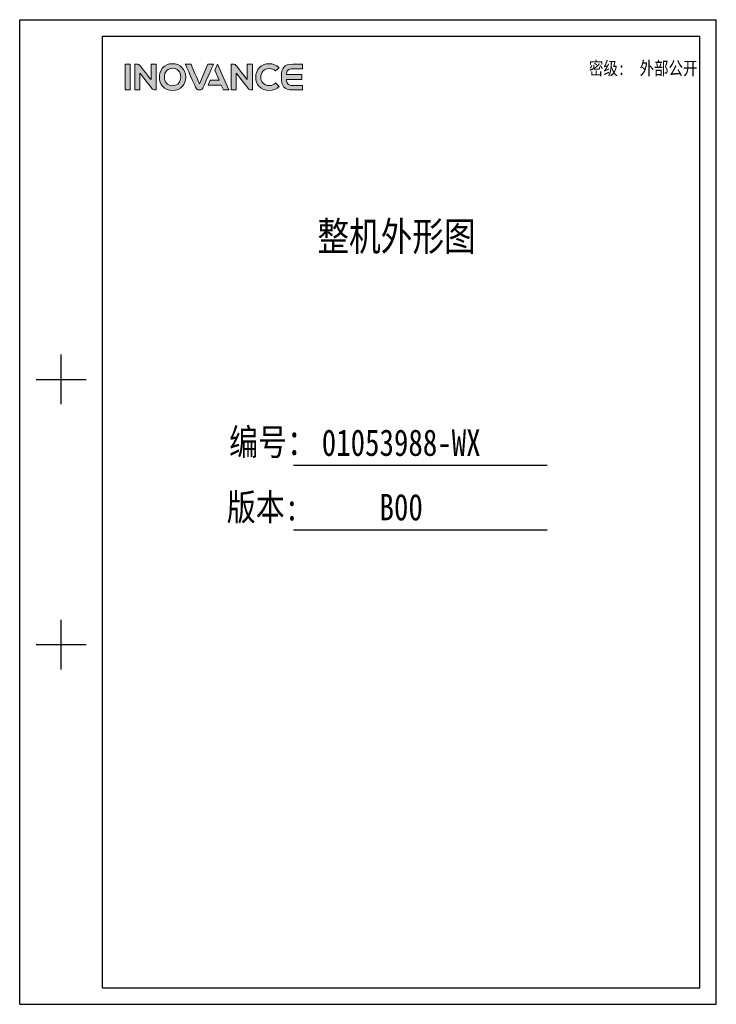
# Model space of a CAD drawing. Header units: millimetres. Extents: x 674 to 3111, y -226 to 595.
# Tile 1 of 46: x 674 to 1255, y -226 to 595. Entities that reach past the tile are written whole.
import ezdxf
from ezdxf.enums import TextEntityAlignment as Align

# ---------------------------------------------------------------- set-up
doc = ezdxf.new("R2010")
doc.units = ezdxf.units.MM
doc.header["$LTSCALE"] = 30.734
doc.layers.get('0').update_dxf_attribs({"linetype": 'CONTINUOUS'})
doc.layers.add('Drawing', color=7, linetype='CONTINUOUS')
doc.layers.add('logo-蓝色', color=142, linetype='CONTINUOUS')
doc.styles.add('仿宋体', font='STFANGSO.TTF', dxfattribs={"width": 0.8})

# ---------------------------------------------------------------- blocks, each defined once
blk = doc.blocks.new('1')
at = {"layer": 'logo-蓝色'}
h = blk.add_hatch(color=256, dxfattribs=at)
h.dxf.hatch_style = 1
edge = h.paths.add_edge_path()
edge.add_spline(control_points=[(4238.3, 1447.6), (4238.3, 1447.6), (4245.7, 1447.6), (4245.7, 1447.6), (4245.7, 1447.6), (4245.7, 1447.6), (4245.7, 1484.7), (4245.7, 1484.7), (4245.7, 1484.7), (4245.7, 1484.7), (4238.3, 1484.7), (4238.3, 1484.7), (4238.3, 1484.7), (4238.3, 1484.7), (4238.3, 1447.6), (4238.3, 1447.6)], knot_values=[0, 0, 0, 0, 0.25, 0.25, 0.25, 0.25, 0.5, 0.5, 0.5, 0.5, 0.75, 0.75, 0.75, 0.75, 1, 1, 1, 1], degree=3, periodic=1)
h = blk.add_hatch(color=256, dxfattribs=at)
h.dxf.hatch_style = 1
edge = h.paths.add_edge_path()
edge.add_spline(control_points=[(4275.8, 1484.8), (4275.8, 1484.8), (4275.8, 1462.4), (4275.8, 1462.4), (4275.8, 1462.4), (4275.8, 1462.4), (4259.4, 1483.1), (4259.4, 1483.1), (4259.4, 1483.1), (4258.7, 1484.1), (4257.5, 1484.7), (4256.2, 1484.7), (4256.2, 1484.7), (4256.2, 1484.7), (4252.2, 1484.7), (4252.2, 1484.7), (4252.2, 1484.7), (4252.2, 1484.7), (4252.2, 1447.6), (4252.2, 1447.6), (4252.2, 1447.6), (4252.2, 1447.6), (4259.6, 1447.6), (4259.6, 1447.6), (4259.6, 1447.6), (4259.6, 1447.6), (4259.6, 1471.8), (4259.6, 1471.8), (4259.6, 1471.8), (4259.6, 1471.8), (4278, 1448.7), (4278, 1448.7), (4278, 1448.7), (4278.5, 1448), (4279.3, 1447.6), (4280.3, 1447.6), (4280.3, 1447.6), (4280.3, 1447.6), (4283.2, 1447.6), (4283.2, 1447.6), (4283.2, 1447.6), (4283.2, 1447.6), (4283.2, 1484.8), (4283.2, 1484.8), (4283.2, 1484.8), (4283.2, 1484.8), (4275.8, 1484.8), (4275.8, 1484.8)], knot_values=[0, 0, 0, 0, 0.083333, 0.083333, 0.083333, 0.083333, 0.166667, 0.166667, 0.166667, 0.166667, 0.25, 0.25, 0.25, 0.25, 0.333333, 0.333333, 0.333333, 0.333333, 0.416667, 0.416667, 0.416667, 0.416667, 0.5, 0.5, 0.5, 0.5, 0.583333, 0.583333, 0.583333, 0.583333, 0.666667, 0.666667, 0.666667, 0.666667, 0.75, 0.75, 0.75, 0.75, 0.833333, 0.833333, 0.833333, 0.833333, 0.916667, 0.916667, 0.916667, 0.916667, 1, 1, 1, 1], degree=3, periodic=1)
h = blk.add_hatch(color=256, dxfattribs=at)
h.dxf.hatch_style = 1
edge = h.paths.add_edge_path(flags=16)
edge.add_spline(control_points=[(4298.7, 1475.5), (4300.8, 1477.7), (4303.6, 1478.8), (4307, 1478.8), (4307, 1478.8), (4310.4, 1478.8), (4313.2, 1477.7), (4315.3, 1475.6), (4315.3, 1475.6), (4317.6, 1473.2), (4318.8, 1469.7), (4318.8, 1465.9), (4318.8, 1465.9), (4318.7, 1460), (4315.5, 1453.6), (4307, 1453.6), (4307, 1453.6), (4298.6, 1453.6), (4295.4, 1459.9), (4295.2, 1465.8), (4295.2, 1465.8), (4295.1, 1469.6), (4296.4, 1473.2), (4298.7, 1475.5)], knot_values=[0, 0, 0, 0, 0.166667, 0.166667, 0.166667, 0.166667, 0.333333, 0.333333, 0.333333, 0.333333, 0.5, 0.5, 0.5, 0.5, 0.666667, 0.666667, 0.666667, 0.666667, 0.833333, 0.833333, 0.833333, 0.833333, 1, 1, 1, 1], degree=3, periodic=0)
edge = h.paths.add_edge_path()
edge.add_spline(control_points=[(4307, 1485.5), (4293.9, 1485.5), (4287.9, 1475.4), (4287.9, 1465.9), (4287.9, 1465.9), (4287.9, 1460.8), (4289.6, 1456.1), (4292.6, 1452.7), (4292.6, 1452.7), (4296, 1448.9), (4301, 1446.8), (4307, 1446.8), (4307, 1446.8), (4313, 1446.8), (4318, 1448.9), (4321.4, 1452.8), (4321.4, 1452.8), (4324.3, 1456.2), (4326, 1460.9), (4326.1, 1466), (4326.1, 1466), (4326.1, 1471.5), (4324.1, 1476.7), (4320.6, 1480.2), (4320.6, 1480.2), (4317.2, 1483.7), (4312.5, 1485.5), (4307, 1485.5)], knot_values=[0, 0, 0, 0, 0.142857, 0.142857, 0.142857, 0.142857, 0.285714, 0.285714, 0.285714, 0.285714, 0.428571, 0.428571, 0.428571, 0.428571, 0.571429, 0.571429, 0.571429, 0.571429, 0.714286, 0.714286, 0.714286, 0.714286, 0.857143, 0.857143, 0.857143, 0.857143, 1, 1, 1, 1], degree=3, periodic=0)
h = blk.add_hatch(color=256, dxfattribs=at)
h.dxf.hatch_style = 1
edge = h.paths.add_edge_path()
edge.add_spline(control_points=[(4358, 1484.7), (4358, 1484.7), (4345.8, 1456.4), (4345.8, 1456.4), (4345.8, 1456.4), (4345.8, 1456.4), (4333.7, 1484.7), (4333.7, 1484.7), (4333.7, 1484.7), (4333.7, 1484.7), (4325.4, 1484.7), (4325.4, 1484.7), (4325.4, 1484.7), (4325.4, 1484.7), (4341, 1450), (4341, 1450), (4341, 1450), (4341.6, 1448.6), (4343, 1447.6), (4344.7, 1447.6), (4344.7, 1447.6), (4344.7, 1447.6), (4344.7, 1447.6), (4344.7, 1447.6), (4344.7, 1447.6), (4344.7, 1447.6), (4346.9, 1447.6), (4346.9, 1447.6), (4346.9, 1447.6), (4346.9, 1447.6), (4347, 1447.6), (4347, 1447.6), (4347, 1447.6), (4348.6, 1447.6), (4350, 1448.6), (4350.6, 1450), (4350.6, 1450), (4350.6, 1450), (4366.2, 1484.7), (4366.2, 1484.7), (4366.2, 1484.7), (4366.2, 1484.7), (4358, 1484.7), (4358, 1484.7)], knot_values=[0, 0, 0, 0, 0.090909, 0.090909, 0.090909, 0.090909, 0.181818, 0.181818, 0.181818, 0.181818, 0.272727, 0.272727, 0.272727, 0.272727, 0.363636, 0.363636, 0.363636, 0.363636, 0.454545, 0.454545, 0.454545, 0.454545, 0.545455, 0.545455, 0.545455, 0.545455, 0.636364, 0.636364, 0.636364, 0.636364, 0.727273, 0.727273, 0.727273, 0.727273, 0.818182, 0.818182, 0.818182, 0.818182, 0.909091, 0.909091, 0.909091, 0.909091, 1, 1, 1, 1], degree=3, periodic=1)
h = blk.add_hatch(color=256, dxfattribs=at)
h.dxf.hatch_style = 1
edge = h.paths.add_edge_path()
edge.add_spline(control_points=[(4371.9, 1484.7), (4371.9, 1484.7), (4368.1, 1476.1), (4368.1, 1476.1), (4368.1, 1476.1), (4368.1, 1476.1), (4374.5, 1461.4), (4374.5, 1461.4), (4374.5, 1461.4), (4374.5, 1461.4), (4361.5, 1461.4), (4361.5, 1461.4), (4361.5, 1461.4), (4361.5, 1461.4), (4358.4, 1454.5), (4358.4, 1454.5), (4358.4, 1454.5), (4358.4, 1454.5), (4377.4, 1454.5), (4377.4, 1454.5), (4377.4, 1454.5), (4377.4, 1454.5), (4380.5, 1447.6), (4380.5, 1447.6), (4380.5, 1447.6), (4380.5, 1447.6), (4388.6, 1447.6), (4388.6, 1447.6), (4388.6, 1447.6), (4388.6, 1447.6), (4371.9, 1484.7), (4371.9, 1484.7)], knot_values=[0, 0, 0, 0, 0.125, 0.125, 0.125, 0.125, 0.25, 0.25, 0.25, 0.25, 0.375, 0.375, 0.375, 0.375, 0.5, 0.5, 0.5, 0.5, 0.625, 0.625, 0.625, 0.625, 0.75, 0.75, 0.75, 0.75, 0.875, 0.875, 0.875, 0.875, 1, 1, 1, 1], degree=3, periodic=1)
h = blk.add_hatch(color=256, dxfattribs=at)
h.dxf.hatch_style = 1
edge = h.paths.add_edge_path()
edge.add_spline(control_points=[(4415.2, 1484.8), (4415.2, 1484.8), (4415.2, 1462.4), (4415.2, 1462.4), (4415.2, 1462.4), (4415.2, 1462.4), (4398.8, 1483.1), (4398.8, 1483.1), (4398.8, 1483.1), (4398.1, 1484.1), (4397, 1484.7), (4395.7, 1484.7), (4395.7, 1484.7), (4395.7, 1484.7), (4391.7, 1484.7), (4391.7, 1484.7), (4391.7, 1484.7), (4391.7, 1484.7), (4391.7, 1447.6), (4391.7, 1447.6), (4391.7, 1447.6), (4391.7, 1447.6), (4399, 1447.6), (4399, 1447.6), (4399, 1447.6), (4399, 1447.6), (4399, 1471.8), (4399, 1471.8), (4399, 1471.8), (4399, 1471.8), (4417.4, 1448.7), (4417.4, 1448.7), (4417.4, 1448.7), (4418, 1448), (4418.8, 1447.6), (4419.7, 1447.6), (4419.7, 1447.6), (4419.7, 1447.6), (4422.6, 1447.6), (4422.6, 1447.6), (4422.6, 1447.6), (4422.6, 1447.6), (4422.6, 1484.8), (4422.6, 1484.8), (4422.6, 1484.8), (4422.6, 1484.8), (4415.2, 1484.8), (4415.2, 1484.8)], knot_values=[0, 0, 0, 0, 0.083333, 0.083333, 0.083333, 0.083333, 0.166667, 0.166667, 0.166667, 0.166667, 0.25, 0.25, 0.25, 0.25, 0.333333, 0.333333, 0.333333, 0.333333, 0.416667, 0.416667, 0.416667, 0.416667, 0.5, 0.5, 0.5, 0.5, 0.583333, 0.583333, 0.583333, 0.583333, 0.666667, 0.666667, 0.666667, 0.666667, 0.75, 0.75, 0.75, 0.75, 0.833333, 0.833333, 0.833333, 0.833333, 0.916667, 0.916667, 0.916667, 0.916667, 1, 1, 1, 1], degree=3, periodic=1)
h = blk.add_hatch(color=256, dxfattribs=at)
h.dxf.hatch_style = 1
edge = h.paths.add_edge_path()
edge.add_spline(control_points=[(4456.1, 1457.4), (4453.9, 1455.2), (4450.4, 1453.8), (4447.1, 1453.8), (4447.1, 1453.8), (4438, 1453.8), (4434.7, 1460.1), (4434.7, 1466), (4434.7, 1466), (4434.7, 1469.5), (4435.9, 1472.8), (4438.2, 1475.1), (4438.2, 1475.1), (4440.4, 1477.3), (4443.4, 1478.4), (4447.1, 1478.4), (4447.1, 1478.4), (4450.5, 1478.4), (4453.5, 1477.2), (4455.8, 1475), (4455.8, 1475), (4455.8, 1475), (4455.9, 1474.9), (4455.9, 1474.9), (4455.9, 1474.9), (4455.9, 1474.9), (4460.9, 1479.7), (4460.9, 1479.7), (4460.9, 1479.7), (4460.9, 1479.7), (4460.7, 1479.8), (4460.7, 1479.8), (4460.7, 1479.8), (4456.9, 1483.5), (4452.2, 1485.5), (4447.1, 1485.5), (4447.1, 1485.5), (4441.3, 1485.5), (4436.4, 1483.6), (4432.9, 1480.1), (4432.9, 1480.1), (4429.4, 1476.6), (4427.4, 1471.4), (4427.4, 1465.9), (4427.4, 1465.9), (4427.5, 1460.8), (4429.1, 1456.1), (4432.1, 1452.8), (4432.1, 1452.8), (4435.6, 1448.9), (4440.8, 1446.8), (4447.1, 1446.8), (4447.1, 1446.8), (4452.6, 1446.8), (4457.5, 1448.7), (4461.2, 1452.3), (4461.2, 1452.3), (4461.2, 1452.3), (4461.3, 1452.5), (4461.3, 1452.5), (4461.3, 1452.5), (4461.3, 1452.5), (4456.3, 1457.6), (4456.3, 1457.6), (4456.3, 1457.6), (4456.3, 1457.6), (4456.1, 1457.4), (4456.1, 1457.4)], knot_values=[0, 0, 0, 0, 0.058824, 0.058824, 0.058824, 0.058824, 0.117647, 0.117647, 0.117647, 0.117647, 0.176471, 0.176471, 0.176471, 0.176471, 0.235294, 0.235294, 0.235294, 0.235294, 0.294118, 0.294118, 0.294118, 0.294118, 0.352941, 0.352941, 0.352941, 0.352941, 0.411765, 0.411765, 0.411765, 0.411765, 0.470588, 0.470588, 0.470588, 0.470588, 0.529412, 0.529412, 0.529412, 0.529412, 0.588235, 0.588235, 0.588235, 0.588235, 0.647059, 0.647059, 0.647059, 0.647059, 0.705882, 0.705882, 0.705882, 0.705882, 0.764706, 0.764706, 0.764706, 0.764706, 0.823529, 0.823529, 0.823529, 0.823529, 0.882353, 0.882353, 0.882353, 0.882353, 0.941176, 0.941176, 0.941176, 0.941176, 1, 1, 1, 1], degree=3, periodic=0)
h = blk.add_hatch(color=256, dxfattribs=at)
h.dxf.hatch_style = 1
edge = h.paths.add_edge_path()
edge.add_spline(control_points=[(4481.2, 1478.2), (4481.2, 1478.2), (4495.1, 1478.2), (4495.1, 1478.2), (4495.1, 1478.2), (4495.1, 1478.2), (4495.1, 1484.7), (4495.1, 1484.7), (4495.1, 1484.7), (4495.1, 1484.7), (4481.1, 1484.7), (4481.1, 1484.7), (4481.1, 1484.7), (4468.1, 1484.7), (4464.6, 1479.8), (4464.6, 1466.6), (4464.6, 1466.6), (4464.6, 1466.6), (4464.6, 1466.2), (4464.6, 1466.2), (4464.6, 1466.2), (4464.6, 1466.2), (4464.6, 1466.2), (4464.6, 1466.2), (4464.6, 1466.2), (4464.6, 1466.2), (4464.6, 1466.1), (4464.6, 1466.1), (4464.6, 1466.1), (4464.6, 1466.1), (4464.6, 1466.1), (4464.6, 1466.1), (4464.6, 1466.1), (4464.6, 1466.1), (4464.6, 1465.7), (4464.6, 1465.7), (4464.6, 1465.7), (4464.6, 1452.5), (4468.1, 1447.6), (4481.1, 1447.6), (4481.1, 1447.6), (4481.1, 1447.6), (4495.1, 1447.6), (4495.1, 1447.6), (4495.1, 1447.6), (4495.1, 1447.6), (4495.1, 1454), (4495.1, 1454), (4495.1, 1454), (4495.1, 1454), (4481.2, 1454), (4481.2, 1454), (4481.2, 1454), (4477.8, 1454), (4475.2, 1454.7), (4473.7, 1456.5), (4473.7, 1456.5), (4472.4, 1457.9), (4471.8, 1460.1), (4471.7, 1462.7), (4471.7, 1462.7), (4471.7, 1462.7), (4493.9, 1462.7), (4493.9, 1462.7), (4493.9, 1462.7), (4493.9, 1462.7), (4493.9, 1466.2), (4493.9, 1466.2), (4493.9, 1466.2), (4493.9, 1466.2), (4493.9, 1469.6), (4493.9, 1469.6), (4493.9, 1469.6), (4493.9, 1469.6), (4471.7, 1469.6), (4471.7, 1469.6), (4471.7, 1469.6), (4471.8, 1472.2), (4472.4, 1474.4), (4473.7, 1475.8), (4473.7, 1475.8), (4475.2, 1477.6), (4477.8, 1478.2), (4481.2, 1478.2)], knot_values=[0, 0, 0, 0, 0.047619, 0.047619, 0.047619, 0.047619, 0.095238, 0.095238, 0.095238, 0.095238, 0.142857, 0.142857, 0.142857, 0.142857, 0.190476, 0.190476, 0.190476, 0.190476, 0.238095, 0.238095, 0.238095, 0.238095, 0.285714, 0.285714, 0.285714, 0.285714, 0.333333, 0.333333, 0.333333, 0.333333, 0.380952, 0.380952, 0.380952, 0.380952, 0.428571, 0.428571, 0.428571, 0.428571, 0.47619, 0.47619, 0.47619, 0.47619, 0.52381, 0.52381, 0.52381, 0.52381, 0.571429, 0.571429, 0.571429, 0.571429, 0.619048, 0.619048, 0.619048, 0.619048, 0.666667, 0.666667, 0.666667, 0.666667, 0.714286, 0.714286, 0.714286, 0.714286, 0.761905, 0.761905, 0.761905, 0.761905, 0.809524, 0.809524, 0.809524, 0.809524, 0.857143, 0.857143, 0.857143, 0.857143, 0.904762, 0.904762, 0.904762, 0.904762, 0.952381, 0.952381, 0.952381, 0.952381, 1, 1, 1, 1], degree=3, periodic=0)
at = {"linetype": 'Continuous'}
for p, q in [((4085.7, 1549.2), (5094, 1549.2)), ((4085.7, 123.2), (4085.7, 1549.2)), ((5094, 123.2), (5094, 1549.2)), ((4205.8, 1525.2), (5070, 1525.2)), ((4205.8, 147.2), (4205.8, 1525.2)), ((5070, 147.2), (5070, 1525.2)), ((4145.8, 992.3), (4145.8, 1064.3)), ((4109.7, 1028.3), (4181.8, 1028.3)), ((4481.9, 903.9), (4849.2, 903.9)), ((4482.1, 810.5), (4849.2, 810.5)), ((4145.8, 608.2), (4145.8, 680.2)), ((4109.7, 644.2), (4181.8, 644.2)), ((4205.8, 147.2), (5070, 147.2)), ((4085.7, 123.2), (5094, 123.2))]:
    blk.add_line(p, q, dxfattribs=at)
at = {"layer": 'logo-蓝色', "lineweight": 9}
for points, knots in [([(4245.7, 1484.7), (4245.7, 1484.7), (4245.7, 1484.7), (4238.3, 1484.7), (4238.3, 1484.7)], [0.5, 0.5, 0.5, 0.5, 0.5, 0.75, 0.75, 0.75, 0.75]), ([(4238.3, 1484.7), (4238.3, 1484.7), (4238.3, 1484.7), (4238.3, 1447.6), (4238.3, 1447.6)], [0.75, 0.75, 0.75, 0.75, 0.75, 1, 1, 1, 1]), ([(4245.7, 1447.6), (4245.7, 1447.6), (4245.7, 1447.6), (4245.7, 1484.7), (4245.7, 1484.7)], [0.25, 0.25, 0.25, 0.25, 0.25, 0.5, 0.5, 0.5, 0.5]), ([(4256.2, 1484.7), (4256.2, 1484.7), (4256.2, 1484.7), (4252.2, 1484.7), (4252.2, 1484.7)], [0.25, 0.25, 0.25, 0.25, 0.25000001, 0.33333333, 0.33333333, 0.33333333, 0.33333333]), ([(4252.2, 1484.7), (4252.2, 1484.7), (4252.2, 1484.7), (4252.2, 1447.6), (4252.2, 1447.6)], [0.33333333, 0.33333333, 0.33333333, 0.33333333, 0.33333334, 0.41666667, 0.41666667, 0.41666667, 0.41666667]), ([(4259.4, 1483.1), (4259.4, 1483.1), (4258.7, 1484.1), (4257.5, 1484.7), (4256.2, 1484.7)], [0.16666667, 0.16666667, 0.16666667, 0.16666667, 0.16666668, 0.25, 0.25, 0.25, 0.25]), ([(4275.8, 1462.4), (4275.8, 1462.4), (4275.8, 1462.4), (4259.4, 1483.1), (4259.4, 1483.1)], [0.08333333, 0.08333333, 0.08333333, 0.08333333, 0.08333334, 0.16666667, 0.16666667, 0.16666667, 0.16666667]), ([(4283.2, 1484.8), (4283.2, 1484.8), (4283.2, 1484.8), (4275.8, 1484.8), (4275.8, 1484.8)], [0.91666667, 0.91666667, 0.91666667, 0.91666667, 0.91666668, 1, 1, 1, 1]), ([(4283.2, 1447.6), (4283.2, 1447.6), (4283.2, 1447.6), (4283.2, 1484.8), (4283.2, 1484.8)], [0.83333333, 0.83333333, 0.83333333, 0.83333333, 0.83333334, 0.91666667, 0.91666667, 0.91666667, 0.91666667]), ([(4320.6, 1480.2), (4320.6, 1480.2), (4317.2, 1483.7), (4312.5, 1485.5), (4307, 1485.5)], [0.8571429, 0.8571429, 0.8571429, 0.8571429, 0.8571429, 1, 1, 1, 1]), ([(4333.7, 1484.7), (4333.7, 1484.7), (4333.7, 1484.7), (4325.4, 1484.7), (4325.4, 1484.7)], [0.18181818, 0.18181818, 0.18181818, 0.18181818, 0.18181819, 0.27272727, 0.27272727, 0.27272727, 0.27272727]), ([(4325.4, 1484.7), (4325.4, 1484.7), (4325.4, 1484.7), (4341, 1450), (4341, 1450)], [0.27272727, 0.27272727, 0.27272727, 0.27272727, 0.27272728, 0.36363636, 0.36363636, 0.36363636, 0.36363636]), ([(4345.8, 1456.4), (4345.8, 1456.4), (4345.8, 1456.4), (4333.7, 1484.7), (4333.7, 1484.7)], [0.09090909, 0.09090909, 0.09090909, 0.09090909, 0.0909091, 0.18181818, 0.18181818, 0.18181818, 0.18181818]), ([(4350.6, 1450), (4350.6, 1450), (4350.6, 1450), (4366.2, 1484.7), (4366.2, 1484.7)], [0.81818182, 0.81818182, 0.81818182, 0.81818182, 0.81818183, 0.90909091, 0.90909091, 0.90909091, 0.90909091]), ([(4366.2, 1484.7), (4366.2, 1484.7), (4366.2, 1484.7), (4358, 1484.7), (4358, 1484.7)], [0.90909091, 0.90909091, 0.90909091, 0.90909091, 0.90909092, 1, 1, 1, 1]), ([(4388.6, 1447.6), (4388.6, 1447.6), (4388.6, 1447.6), (4371.9, 1484.7), (4371.9, 1484.7)], [0.875, 0.875, 0.875, 0.875, 0.875, 1, 1, 1, 1]), ([(4395.7, 1484.7), (4395.7, 1484.7), (4395.7, 1484.7), (4391.7, 1484.7), (4391.7, 1484.7)], [0.25, 0.25, 0.25, 0.25, 0.25000001, 0.33333333, 0.33333333, 0.33333333, 0.33333333]), ([(4391.7, 1484.7), (4391.7, 1484.7), (4391.7, 1484.7), (4391.7, 1447.6), (4391.7, 1447.6)], [0.33333333, 0.33333333, 0.33333333, 0.33333333, 0.33333334, 0.41666667, 0.41666667, 0.41666667, 0.41666667]), ([(4398.8, 1483.1), (4398.8, 1483.1), (4398.1, 1484.1), (4397, 1484.7), (4395.7, 1484.7)], [0.16666667, 0.16666667, 0.16666667, 0.16666667, 0.16666668, 0.25, 0.25, 0.25, 0.25]), ([(4415.2, 1462.4), (4415.2, 1462.4), (4415.2, 1462.4), (4398.8, 1483.1), (4398.8, 1483.1)], [0.08333333, 0.08333333, 0.08333333, 0.08333333, 0.08333334, 0.16666667, 0.16666667, 0.16666667, 0.16666667]), ([(4422.6, 1484.8), (4422.6, 1484.8), (4422.6, 1484.8), (4415.2, 1484.8), (4415.2, 1484.8)], [0.91666667, 0.91666667, 0.91666667, 0.91666667, 0.91666668, 1, 1, 1, 1]), ([(4422.6, 1447.6), (4422.6, 1447.6), (4422.6, 1447.6), (4422.6, 1484.8), (4422.6, 1484.8)], [0.83333333, 0.83333333, 0.83333333, 0.83333333, 0.83333334, 0.91666667, 0.91666667, 0.91666667, 0.91666667]), ([(4460.7, 1479.8), (4460.7, 1479.8), (4456.9, 1483.5), (4452.2, 1485.5), (4447.1, 1485.5), (4447.1, 1485.5), (4441.3, 1485.5), (4436.4, 1483.6), (4432.9, 1480.1)], [0.4705882, 0.4705882, 0.4705882, 0.4705882, 0.4705882, 0.5294118, 0.5294118, 0.5294118, 0.5294118, 0.5882353, 0.5882353, 0.5882353, 0.5882353]), ([(4481.1, 1484.7), (4481.1, 1484.7), (4468.1, 1484.7), (4464.6, 1479.8), (4464.6, 1466.6)], [0.14285714, 0.14285714, 0.14285714, 0.14285714, 0.14285715, 0.19047619, 0.19047619, 0.19047619, 0.19047619]), ([(4495.1, 1484.7), (4495.1, 1484.7), (4495.1, 1484.7), (4481.1, 1484.7), (4481.1, 1484.7)], [0.0952381, 0.0952381, 0.0952381, 0.0952381, 0.09523811, 0.14285714, 0.14285714, 0.14285714, 0.14285714]), ([(4495.1, 1478.2), (4495.1, 1478.2), (4495.1, 1478.2), (4495.1, 1484.7), (4495.1, 1484.7)], [0.04761905, 0.04761905, 0.04761905, 0.04761905, 0.04761906, 0.0952381, 0.0952381, 0.0952381, 0.0952381]), ([(4259.6, 1447.6), (4259.6, 1447.6), (4259.6, 1447.6), (4259.6, 1471.8), (4259.6, 1471.8)], [0.5, 0.5, 0.5, 0.5, 0.50000001, 0.58333333, 0.58333333, 0.58333333, 0.58333333]), ([(4259.6, 1471.8), (4259.6, 1471.8), (4259.6, 1471.8), (4278, 1448.7), (4278, 1448.7)], [0.58333333, 0.58333333, 0.58333333, 0.58333333, 0.58333334, 0.66666667, 0.66666667, 0.66666667, 0.66666667]), ([(4295.2, 1465.8), (4295.2, 1465.8), (4295.1, 1469.6), (4296.4, 1473.2), (4298.7, 1475.5)], [0.8333333, 0.8333333, 0.8333333, 0.8333333, 0.8333333, 1, 1, 1, 1]), ([(4307, 1478.8), (4307, 1478.8), (4310.4, 1478.8), (4313.2, 1477.7), (4315.3, 1475.6)], [0.1666667, 0.1666667, 0.1666667, 0.1666667, 0.1666667, 0.3333333, 0.3333333, 0.3333333, 0.3333333]), ([(4315.3, 1475.6), (4315.3, 1475.6), (4317.6, 1473.2), (4318.8, 1469.7), (4318.8, 1465.9)], [0.3333333, 0.3333333, 0.3333333, 0.3333333, 0.3333333, 0.5, 0.5, 0.5, 0.5]), ([(4326.1, 1466), (4326.1, 1466), (4326.1, 1471.5), (4324.1, 1476.7), (4320.6, 1480.2)], [0.7142857, 0.7142857, 0.7142857, 0.7142857, 0.7142857, 0.8571429, 0.8571429, 0.8571429, 0.8571429]), ([(4368.1, 1476.1), (4368.1, 1476.1), (4368.1, 1476.1), (4374.5, 1461.4), (4374.5, 1461.4)], [0.125, 0.125, 0.125, 0.125, 0.125, 0.25, 0.25, 0.25, 0.25]), ([(4399, 1447.6), (4399, 1447.6), (4399, 1447.6), (4399, 1471.8), (4399, 1471.8)], [0.5, 0.5, 0.5, 0.5, 0.50000001, 0.58333333, 0.58333333, 0.58333333, 0.58333333]), ([(4399, 1471.8), (4399, 1471.8), (4399, 1471.8), (4417.4, 1448.7), (4417.4, 1448.7)], [0.58333333, 0.58333333, 0.58333333, 0.58333333, 0.58333334, 0.66666667, 0.66666667, 0.66666667, 0.66666667]), ([(4432.9, 1480.1), (4432.9, 1480.1), (4429.4, 1476.6), (4427.4, 1471.4), (4427.4, 1465.9)], [0.58823529, 0.58823529, 0.58823529, 0.58823529, 0.5882353, 0.64705882, 0.64705882, 0.64705882, 0.64705882]), ([(4434.7, 1466), (4434.7, 1466), (4434.7, 1469.5), (4435.9, 1472.8), (4438.2, 1475.1)], [0.11764706, 0.11764706, 0.11764706, 0.11764706, 0.11764707, 0.17647059, 0.17647059, 0.17647059, 0.17647059]), ([(4438.2, 1475.1), (4438.2, 1475.1), (4440.4, 1477.3), (4443.4, 1478.4), (4447.1, 1478.4)], [0.17647059, 0.17647059, 0.17647059, 0.17647059, 0.1764706, 0.23529412, 0.23529412, 0.23529412, 0.23529412]), ([(4447.1, 1478.4), (4447.1, 1478.4), (4450.5, 1478.4), (4453.5, 1477.2), (4455.8, 1475)], [0.23529412, 0.23529412, 0.23529412, 0.23529412, 0.23529413, 0.29411765, 0.29411765, 0.29411765, 0.29411765]), ([(4455.8, 1475), (4455.8, 1475), (4455.8, 1475), (4455.9, 1474.9), (4455.9, 1474.9)], [0.29411765, 0.29411765, 0.29411765, 0.29411765, 0.29411766, 0.35294118, 0.35294118, 0.35294118, 0.35294118]), ([(4455.9, 1474.9), (4455.9, 1474.9), (4455.9, 1474.9), (4460.9, 1479.7), (4460.9, 1479.7)], [0.35294118, 0.35294118, 0.35294118, 0.35294118, 0.35294119, 0.41176471, 0.41176471, 0.41176471, 0.41176471]), ([(4460.9, 1479.7), (4460.9, 1479.7), (4460.9, 1479.7), (4460.7, 1479.8), (4460.7, 1479.8)], [0.41176471, 0.41176471, 0.41176471, 0.41176471, 0.41176472, 0.47058824, 0.47058824, 0.47058824, 0.47058824]), ([(4471.7, 1469.6), (4471.7, 1469.6), (4471.8, 1472.2), (4472.4, 1474.4), (4473.7, 1475.8)], [0.9047619, 0.9047619, 0.9047619, 0.9047619, 0.90476191, 0.95238095, 0.95238095, 0.95238095, 0.95238095]), ([(4493.9, 1469.6), (4493.9, 1469.6), (4493.9, 1469.6), (4471.7, 1469.6), (4471.7, 1469.6)], [0.85714286, 0.85714286, 0.85714286, 0.85714286, 0.85714287, 0.9047619, 0.9047619, 0.9047619, 0.9047619]), ([(4473.7, 1475.8), (4473.7, 1475.8), (4475.2, 1477.6), (4477.8, 1478.2), (4481.2, 1478.2)], [0.95238095, 0.95238095, 0.95238095, 0.95238095, 0.95238096, 1, 1, 1, 1]), ([(4493.9, 1466.2), (4493.9, 1466.2), (4493.9, 1466.2), (4493.9, 1469.6), (4493.9, 1469.6)], [0.80952381, 0.80952381, 0.80952381, 0.80952381, 0.80952382, 0.85714286, 0.85714286, 0.85714286, 0.85714286]), ([(4287.9, 1465.9), (4287.9, 1465.9), (4287.9, 1460.8), (4289.6, 1456.1), (4292.6, 1452.7)], [0.1428571, 0.1428571, 0.1428571, 0.1428571, 0.1428572, 0.2857143, 0.2857143, 0.2857143, 0.2857143]), ([(4318.8, 1465.9), (4318.8, 1465.9), (4318.7, 1460), (4315.5, 1453.6), (4307, 1453.6), (4307, 1453.6), (4298.6, 1453.6), (4295.4, 1459.9), (4295.2, 1465.8)], [0.5, 0.5, 0.5, 0.5, 0.5, 0.6666667, 0.6666667, 0.6666667, 0.6666667, 0.8333333, 0.8333333, 0.8333333, 0.8333333]), ([(4321.4, 1452.8), (4321.4, 1452.8), (4324.3, 1456.2), (4326, 1460.9), (4326.1, 1466)], [0.5714286, 0.5714286, 0.5714286, 0.5714286, 0.5714286, 0.7142857, 0.7142857, 0.7142857, 0.7142857]), ([(4361.5, 1461.4), (4361.5, 1461.4), (4361.5, 1461.4), (4358.4, 1454.5), (4358.4, 1454.5)], [0.375, 0.375, 0.375, 0.375, 0.375, 0.5, 0.5, 0.5, 0.5]), ([(4374.5, 1461.4), (4374.5, 1461.4), (4374.5, 1461.4), (4361.5, 1461.4), (4361.5, 1461.4)], [0.25, 0.25, 0.25, 0.25, 0.25, 0.375, 0.375, 0.375, 0.375]), ([(4427.4, 1465.9), (4427.4, 1465.9), (4427.5, 1460.8), (4429.1, 1456.1), (4432.1, 1452.8)], [0.64705882, 0.64705882, 0.64705882, 0.64705882, 0.64705883, 0.70588235, 0.70588235, 0.70588235, 0.70588235]), ([(4456.1, 1457.4), (4453.9, 1455.2), (4450.4, 1453.8), (4447.1, 1453.8), (4447.1, 1453.8), (4438, 1453.8), (4434.7, 1460.1), (4434.7, 1466)], [0, 0, 0, 0, 0.0588235, 0.0588235, 0.0588235, 0.0588235, 0.1176471, 0.1176471, 0.1176471, 0.1176471]), ([(4456.3, 1457.6), (4456.3, 1457.6), (4456.3, 1457.6), (4456.1, 1457.4), (4456.1, 1457.4)], [0.94117647, 0.94117647, 0.94117647, 0.94117647, 0.94117648, 1, 1, 1, 1]), ([(4461.3, 1452.5), (4461.3, 1452.5), (4461.3, 1452.5), (4456.3, 1457.6), (4456.3, 1457.6)], [0.88235294, 0.88235294, 0.88235294, 0.88235294, 0.88235295, 0.94117647, 0.94117647, 0.94117647, 0.94117647]), ([(4464.6, 1466.6), (4464.6, 1466.6), (4464.6, 1466.6), (4464.6, 1466.2), (4464.6, 1466.2)], [0.19047619, 0.19047619, 0.19047619, 0.19047619, 0.1904762, 0.23809524, 0.23809524, 0.23809524, 0.23809524]), ([(4464.6, 1466.2), (4464.6, 1466.2), (4464.6, 1466.2), (4464.6, 1466.2), (4464.6, 1466.2)], [0.23809524, 0.23809524, 0.23809524, 0.23809524, 0.23809525, 0.28571429, 0.28571429, 0.28571429, 0.28571429]), ([(4464.6, 1466.2), (4464.6, 1466.2), (4464.6, 1466.2), (4464.6, 1466.1), (4464.6, 1466.1)], [0.28571429, 0.28571429, 0.28571429, 0.28571429, 0.2857143, 0.33333333, 0.33333333, 0.33333333, 0.33333333]), ([(4464.6, 1466.1), (4464.6, 1466.1), (4464.6, 1466.1), (4464.6, 1466.1), (4464.6, 1466.1)], [0.33333333, 0.33333333, 0.33333333, 0.33333333, 0.33333334, 0.38095238, 0.38095238, 0.38095238, 0.38095238]), ([(4464.6, 1466.1), (4464.6, 1466.1), (4464.6, 1466.1), (4464.6, 1465.7), (4464.6, 1465.7)], [0.38095238, 0.38095238, 0.38095238, 0.38095238, 0.38095239, 0.42857143, 0.42857143, 0.42857143, 0.42857143]), ([(4464.6, 1465.7), (4464.6, 1465.7), (4464.6, 1452.5), (4468.1, 1447.6), (4481.1, 1447.6)], [0.42857143, 0.42857143, 0.42857143, 0.42857143, 0.42857144, 0.47619048, 0.47619048, 0.47619048, 0.47619048]), ([(4473.7, 1456.5), (4473.7, 1456.5), (4472.4, 1457.9), (4471.8, 1460.1), (4471.7, 1462.7)], [0.66666667, 0.66666667, 0.66666667, 0.66666667, 0.66666668, 0.71428571, 0.71428571, 0.71428571, 0.71428571]), ([(4471.7, 1462.7), (4471.7, 1462.7), (4471.7, 1462.7), (4493.9, 1462.7), (4493.9, 1462.7)], [0.71428571, 0.71428571, 0.71428571, 0.71428571, 0.71428572, 0.76190476, 0.76190476, 0.76190476, 0.76190476]), ([(4495.1, 1454), (4495.1, 1454), (4495.1, 1454), (4481.2, 1454), (4481.2, 1454), (4481.2, 1454), (4477.8, 1454), (4475.2, 1454.7), (4473.7, 1456.5)], [0.57142857, 0.57142857, 0.57142857, 0.57142857, 0.57142858, 0.61904762, 0.61904762, 0.61904762, 0.61904763, 0.66666667, 0.66666667, 0.66666667, 0.66666667]), ([(4493.9, 1462.7), (4493.9, 1462.7), (4493.9, 1462.7), (4493.9, 1466.2), (4493.9, 1466.2)], [0.76190476, 0.76190476, 0.76190476, 0.76190476, 0.76190477, 0.80952381, 0.80952381, 0.80952381, 0.80952381]), ([(4252.2, 1447.6), (4252.2, 1447.6), (4252.2, 1447.6), (4259.6, 1447.6), (4259.6, 1447.6)], [0.41666667, 0.41666667, 0.41666667, 0.41666667, 0.41666668, 0.5, 0.5, 0.5, 0.5]), ([(4278, 1448.7), (4278, 1448.7), (4278.5, 1448), (4279.3, 1447.6), (4280.3, 1447.6)], [0.66666667, 0.66666667, 0.66666667, 0.66666667, 0.66666668, 0.75, 0.75, 0.75, 0.75]), ([(4280.3, 1447.6), (4280.3, 1447.6), (4280.3, 1447.6), (4283.2, 1447.6), (4283.2, 1447.6)], [0.75, 0.75, 0.75, 0.75, 0.75000001, 0.83333333, 0.83333333, 0.83333333, 0.83333333]), ([(4292.6, 1452.7), (4292.6, 1452.7), (4296, 1448.9), (4301, 1446.8), (4307, 1446.8)], [0.2857143, 0.2857143, 0.2857143, 0.2857143, 0.2857143, 0.4285714, 0.4285714, 0.4285714, 0.4285714]), ([(4307, 1446.8), (4307, 1446.8), (4313, 1446.8), (4318, 1448.9), (4321.4, 1452.8)], [0.4285714, 0.4285714, 0.4285714, 0.4285714, 0.4285714, 0.5714286, 0.5714286, 0.5714286, 0.5714286]), ([(4341, 1450), (4341, 1450), (4341.6, 1448.6), (4343, 1447.6), (4344.7, 1447.6)], [0.36363636, 0.36363636, 0.36363636, 0.36363636, 0.36363637, 0.45454545, 0.45454545, 0.45454545, 0.45454545]), ([(4344.7, 1447.6), (4344.7, 1447.6), (4344.7, 1447.6), (4344.7, 1447.6), (4344.7, 1447.6)], [0.45454545, 0.45454545, 0.45454545, 0.45454545, 0.45454546, 0.54545455, 0.54545455, 0.54545455, 0.54545455]), ([(4344.7, 1447.6), (4344.7, 1447.6), (4344.7, 1447.6), (4346.9, 1447.6), (4346.9, 1447.6)], [0.54545455, 0.54545455, 0.54545455, 0.54545455, 0.54545456, 0.63636364, 0.63636364, 0.63636364, 0.63636364]), ([(4346.9, 1447.6), (4346.9, 1447.6), (4346.9, 1447.6), (4347, 1447.6), (4347, 1447.6)], [0.63636364, 0.63636364, 0.63636364, 0.63636364, 0.63636365, 0.72727273, 0.72727273, 0.72727273, 0.72727273]), ([(4347, 1447.6), (4347, 1447.6), (4348.6, 1447.6), (4350, 1448.6), (4350.6, 1450)], [0.72727273, 0.72727273, 0.72727273, 0.72727273, 0.72727274, 0.81818182, 0.81818182, 0.81818182, 0.81818182]), ([(4358.4, 1454.5), (4358.4, 1454.5), (4358.4, 1454.5), (4377.4, 1454.5), (4377.4, 1454.5)], [0.5, 0.5, 0.5, 0.5, 0.5, 0.625, 0.625, 0.625, 0.625]), ([(4377.4, 1454.5), (4377.4, 1454.5), (4377.4, 1454.5), (4380.5, 1447.6), (4380.5, 1447.6)], [0.625, 0.625, 0.625, 0.625, 0.625, 0.75, 0.75, 0.75, 0.75]), ([(4380.5, 1447.6), (4380.5, 1447.6), (4380.5, 1447.6), (4388.6, 1447.6), (4388.6, 1447.6)], [0.75, 0.75, 0.75, 0.75, 0.75, 0.875, 0.875, 0.875, 0.875]), ([(4391.7, 1447.6), (4391.7, 1447.6), (4391.7, 1447.6), (4399, 1447.6), (4399, 1447.6)], [0.41666667, 0.41666667, 0.41666667, 0.41666667, 0.41666668, 0.5, 0.5, 0.5, 0.5]), ([(4417.4, 1448.7), (4417.4, 1448.7), (4418, 1448), (4418.8, 1447.6), (4419.7, 1447.6)], [0.66666667, 0.66666667, 0.66666667, 0.66666667, 0.66666668, 0.75, 0.75, 0.75, 0.75]), ([(4419.7, 1447.6), (4419.7, 1447.6), (4419.7, 1447.6), (4422.6, 1447.6), (4422.6, 1447.6)], [0.75, 0.75, 0.75, 0.75, 0.75000001, 0.83333333, 0.83333333, 0.83333333, 0.83333333]), ([(4432.1, 1452.8), (4432.1, 1452.8), (4435.6, 1448.9), (4440.8, 1446.8), (4447.1, 1446.8), (4447.1, 1446.8), (4452.6, 1446.8), (4457.5, 1448.7), (4461.2, 1452.3)], [0.7058824, 0.7058824, 0.7058824, 0.7058824, 0.7058824, 0.7647059, 0.7647059, 0.7647059, 0.7647059, 0.8235294, 0.8235294, 0.8235294, 0.8235294]), ([(4461.2, 1452.3), (4461.2, 1452.3), (4461.2, 1452.3), (4461.3, 1452.5), (4461.3, 1452.5)], [0.82352941, 0.82352941, 0.82352941, 0.82352941, 0.82352942, 0.88235294, 0.88235294, 0.88235294, 0.88235294]), ([(4481.1, 1447.6), (4481.1, 1447.6), (4481.1, 1447.6), (4495.1, 1447.6), (4495.1, 1447.6)], [0.47619048, 0.47619048, 0.47619048, 0.47619048, 0.47619049, 0.52380952, 0.52380952, 0.52380952, 0.52380952]), ([(4495.1, 1447.6), (4495.1, 1447.6), (4495.1, 1447.6), (4495.1, 1454), (4495.1, 1454)], [0.52380952, 0.52380952, 0.52380952, 0.52380952, 0.52380953, 0.57142857, 0.57142857, 0.57142857, 0.57142857])]:
    blk.add_open_spline(points, degree=3, knots=knots, dxfattribs=at)
for points in [[(4275.8, 1484.8), (4275.8, 1484.8), (4275.8, 1462.4), (4275.8, 1462.4)], [(4307, 1485.5), (4293.9, 1485.5), (4287.9, 1475.4), (4287.9, 1465.9)], [(4358, 1484.7), (4358, 1484.7), (4345.8, 1456.4), (4345.8, 1456.4)], [(4371.9, 1484.7), (4371.9, 1484.7), (4368.1, 1476.1), (4368.1, 1476.1)], [(4415.2, 1484.8), (4415.2, 1484.8), (4415.2, 1462.4), (4415.2, 1462.4)], [(4298.7, 1475.5), (4300.8, 1477.7), (4303.6, 1478.8), (4307, 1478.8)], [(4481.2, 1478.2), (4481.2, 1478.2), (4495.1, 1478.2), (4495.1, 1478.2)], [(4238.3, 1447.6), (4238.3, 1447.6), (4245.7, 1447.6), (4245.7, 1447.6)]]:
    blk.add_open_spline(points, degree=3, dxfattribs=at)
at = {"linetype": 'Continuous', "style": '仿宋体', "width": 0.8}
for s, height, p in [('密级:  外部公开', 19.21, (4909.7, 1469.3)), ('编号：', 38.41, (4388.9, 918.4)), ('版本:', 38.41, (4385.5, 824))]:
    blk.add_text(s, height=height, dxfattribs=at).set_placement(p)
at = {"linetype": 'Continuous', "lineweight": 0, "ltscale": 0.3, "style": '仿宋体', "width": 0.8}
for tag, height, p in [('编号', 38.4, (4637.9, 936.4)), ('版本', 38.4, (4637.9, 843)), ('编号', 14.4, (5574.2, 169.5))]:
    blk.add_attdef(tag, text='', height=height, dxfattribs=at).set_placement(p, align=Align.MIDDLE)
at = {"layer": 'Drawing', "style": '仿宋体', "width": 0.8}
blk.add_text('整机外形图', height=42.01, dxfattribs=at).set_placement((4516.6, 1214.5))

msp = doc.modelspace()

# ---------------------------------------------------------------- block references
ref = msp.add_blockref('1', (-1678.15, -296.57), dxfattribs=dict(xscale=0.575736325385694, yscale=0.575736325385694, zscale=0.575736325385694))
ref.add_attrib('编号', '01053988-WX', dxfattribs={"linetype": 'Continuous', "lineweight": 0, "ltscale": 0.3, "height": 22.1145, "style": '仿宋体', "width": 0.8}).set_placement((992.06, 242.54), align=Align.MIDDLE)
ref.add_attrib('版本', 'B00', dxfattribs={"linetype": 'Continuous', "lineweight": 0, "ltscale": 0.3, "height": 22.114, "style": '仿宋体', "width": 0.8}).set_placement((992.06, 188.75), align=Align.MIDDLE)

doc.saveas('drawing.dxf')
